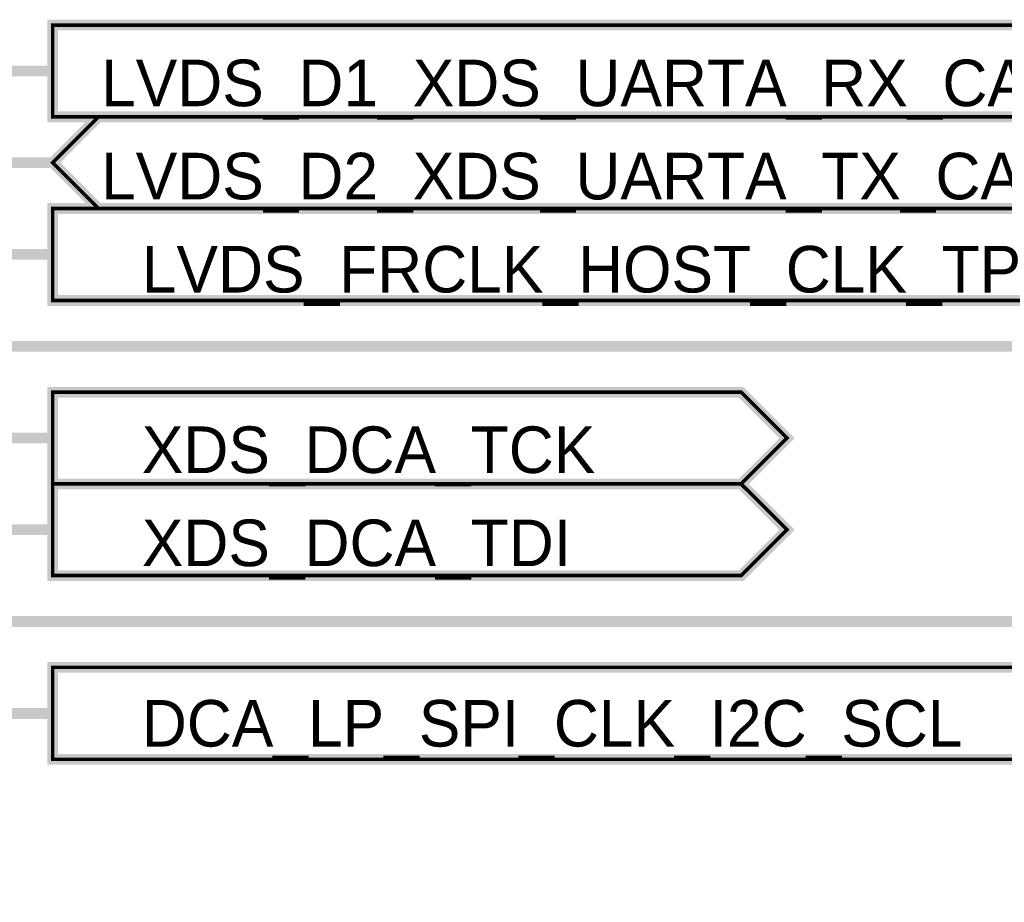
# Model space of a CAD drawing. Header units: inches. Extents: x 0 to 17, y 0 to 11.
# Tile 30 of 37: x 6.9 to 8, y 7.1 to 8.1. Entities that reach past the tile are written whole.
import ezdxf

# ---------------------------------------------------------------- set-up
doc = ezdxf.new("R2010")
doc.units = ezdxf.units.IN
doc.header["$MEASUREMENT"] = 0
doc.layers.add('Sheet', color=255, linetype='Continuous')

msp = doc.modelspace()

# ---------------------------------------------------------------- linework, layer by layer
at = {"layer": 'Sheet'}
for points in [[(6.9503, 7.9499, 0.0118, 0.0118, 0), (6.9503, 8.0498, 0.0118, 0.0118, 0), (8.5503, 8.0498, 0.0118, 0.0118, 0), (8.6003, 7.9998, 0.0118, 0.0118, 0), (8.5503, 7.9499, 0.0118, 0.0118, 0), (6.9503, 7.9499, 0.0118, 0.0118, 0)], [(6.9503, 7.9499, 0.0039, 0.0039, 0), (6.9503, 8.0498, 0.0039, 0.0039, 0), (8.5503, 8.0498, 0.0039, 0.0039, 0), (8.6003, 7.9998, 0.0039, 0.0039, 0), (8.5503, 7.9499, 0.0039, 0.0039, 0), (6.9503, 7.9499, 0.0039, 0.0039, 0)], [(7.0002, 7.8499, 0.0118, 0.0118, 0), (6.9503, 7.8999, 0.0118, 0.0118, 0), (7.0002, 7.9499, 0.0118, 0.0118, 0), (8.6003, 7.9499, 0.0118, 0.0118, 0), (8.6003, 7.8499, 0.0118, 0.0118, 0), (7.0002, 7.8499, 0.0118, 0.0118, 0)], [(7.0002, 7.8499, 0.0039, 0.0039, 0), (6.9503, 7.8999, 0.0039, 0.0039, 0), (7.0002, 7.9499, 0.0039, 0.0039, 0), (8.6003, 7.9499, 0.0039, 0.0039, 0), (8.6003, 7.8499, 0.0039, 0.0039, 0), (7.0002, 7.8499, 0.0039, 0.0039, 0)], [(6.9503, 7.7496, 0.0118, 0.0118, 0), (6.9503, 7.8499, 0.0118, 0.0118, 0), (8.4001, 7.8499, 0.0118, 0.0118, 0), (8.45, 7.8, 0.0118, 0.0118, 0), (8.4001, 7.7496, 0.0118, 0.0118, 0), (6.9503, 7.7496, 0.0118, 0.0118, 0)], [(6.9503, 7.7496, 0.0039, 0.0039, 0), (6.9503, 7.8499, 0.0039, 0.0039, 0), (8.4001, 7.8499, 0.0039, 0.0039, 0), (8.45, 7.8, 0.0039, 0.0039, 0), (8.4001, 7.7496, 0.0039, 0.0039, 0), (6.9503, 7.7496, 0.0039, 0.0039, 0)], [(6.9503, 7.5498, 0.0118, 0.0118, 0), (6.9503, 7.6497, 0.0118, 0.0118, 0), (7.7003, 7.6497, 0.0118, 0.0118, 0), (7.7503, 7.5998, 0.0118, 0.0118, 0), (7.7003, 7.5498, 0.0118, 0.0118, 0), (6.9503, 7.5498, 0.0118, 0.0118, 0)], [(6.9503, 7.5498, 0.0039, 0.0039, 0), (6.9503, 7.6497, 0.0039, 0.0039, 0), (7.7003, 7.6497, 0.0039, 0.0039, 0), (7.7503, 7.5998, 0.0039, 0.0039, 0), (7.7003, 7.5498, 0.0039, 0.0039, 0), (6.9503, 7.5498, 0.0039, 0.0039, 0)], [(6.9503, 7.4499, 0.0118, 0.0118, 0), (6.9503, 7.5498, 0.0118, 0.0118, 0), (7.7003, 7.5498, 0.0118, 0.0118, 0), (7.7503, 7.4999, 0.0118, 0.0118, 0), (7.7003, 7.4499, 0.0118, 0.0118, 0), (6.9503, 7.4499, 0.0118, 0.0118, 0)], [(6.9503, 7.4499, 0.0039, 0.0039, 0), (6.9503, 7.5498, 0.0039, 0.0039, 0), (7.7003, 7.5498, 0.0039, 0.0039, 0), (7.7503, 7.4999, 0.0039, 0.0039, 0), (7.7003, 7.4499, 0.0039, 0.0039, 0), (6.9503, 7.4499, 0.0039, 0.0039, 0)], [(6.9503, 7.2497, 0.0118, 0.0118, 0), (6.9503, 7.35, 0.0118, 0.0118, 0), (8.2003, 7.35, 0.0118, 0.0118, 0), (8.2502, 7.2996, 0.0118, 0.0118, 0), (8.2003, 7.2497, 0.0118, 0.0118, 0), (6.9503, 7.2497, 0.0118, 0.0118, 0)], [(6.9503, 7.2497, 0.0039, 0.0039, 0), (6.9503, 7.35, 0.0039, 0.0039, 0), (8.2003, 7.35, 0.0039, 0.0039, 0), (8.2502, 7.2996, 0.0039, 0.0039, 0), (8.2003, 7.2497, 0.0039, 0.0039, 0), (6.9503, 7.2497, 0.0039, 0.0039, 0)]]:
    msp.add_lwpolyline(points, format="xyseb", close=True, dxfattribs=at)
for points in [[(6.2505, 7.9998, 0.0118, 0.0118, 0), (6.9503, 7.9998, 0.0118, 0.0118, 0)], [(6.2505, 7.8999, 0.0118, 0.0118, 0), (6.9503, 7.8999, 0.0118, 0.0118, 0)], [(6.9503, 7.8, 0.0118, 0.0118, 0), (6.2505, 7.8, 0.0118, 0.0118, 0)], [(6.2505, 7.6997, 0.0118, 0.0118, 0), (8.45, 7.6997, 0.0118, 0.0118, 0), (8.45, 7.3999, 0.0118, 0.0118, 0), (8.45, 7.0998, 0.0118, 0.0118, 0)], [(6.2505, 7.5998, 0.0118, 0.0118, 0), (6.9503, 7.5998, 0.0118, 0.0118, 0)], [(6.2505, 7.4999, 0.0118, 0.0118, 0), (6.9503, 7.4999, 0.0118, 0.0118, 0)], [(6.2505, 7.3999, 0.0118, 0.0118, 0), (8.45, 7.3999, 0.0118, 0.0118, 0)], [(6.2505, 7.2996, 0.0118, 0.0118, 0), (6.9503, 7.2996, 0.0118, 0.0118, 0)]]:
    msp.add_lwpolyline(points, format="xyseb", dxfattribs=at)

# ---------------------------------------------------------------- texts
for s, p in [('LVDS_D1_XDS_UARTA_RX_CAN_RX', (7.003, 7.9614)), ('LVDS_D2_XDS_UARTA_TX_CAN_TX', (7.003, 7.8599)), ('LVDS_FRCLK_HOST_CLK_TP', (7.0474, 7.7584)), ('XDS_DCA_TCK', (7.0474, 7.5617)), ('XDS_DCA_TDI', (7.0474, 7.4602)), ('DCA_LP_SPI_CLK_I2C_SCL', (7.0474, 7.2636))]:
    msp.add_text(s, height=0.05075, dxfattribs=at).set_placement(p)

doc.saveas('drawing.dxf')
